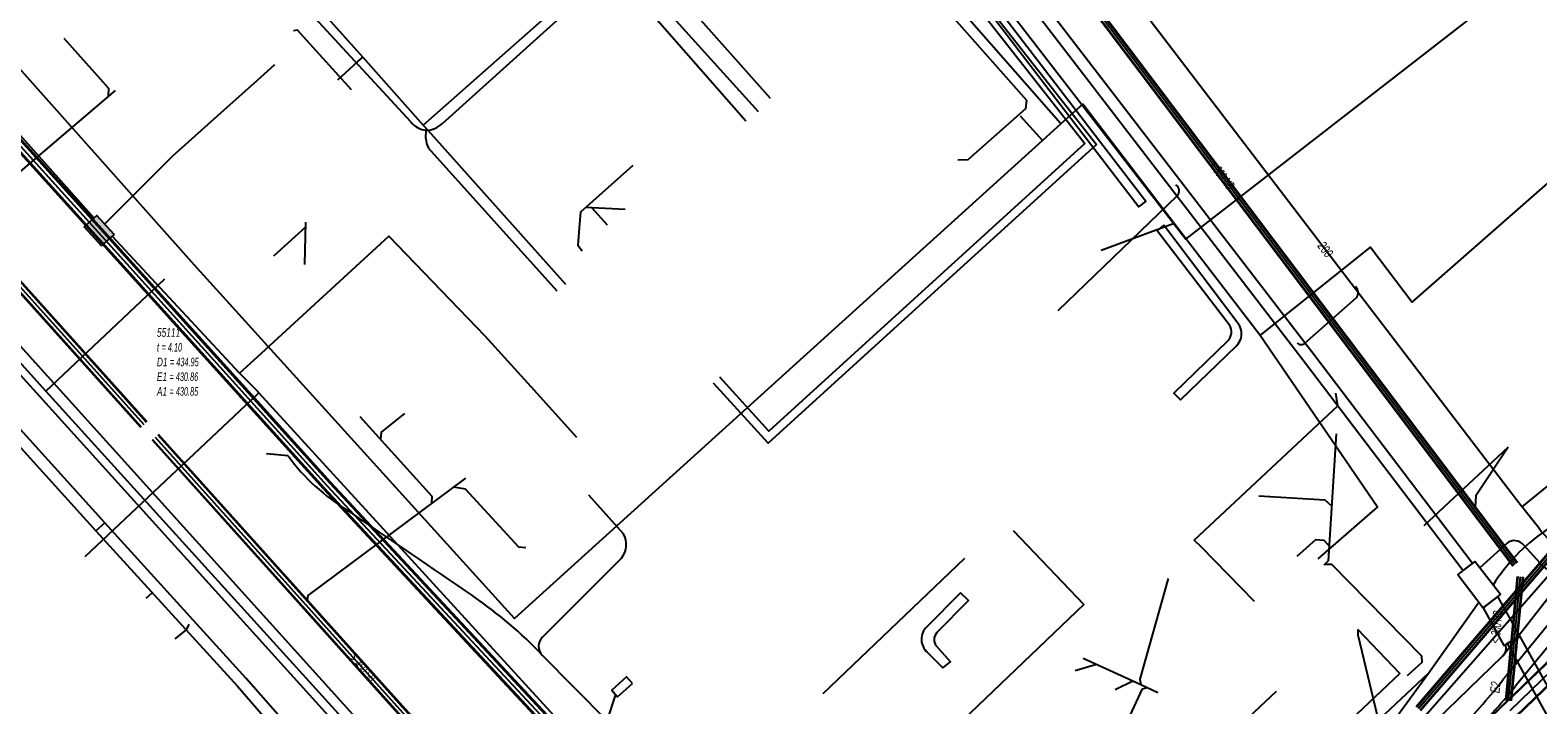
# Model space of a CAD drawing. Header units: metres. Extents: x 2695563 to 2696938, y 1260544 to 1262032.
# Tile 23 of 256: x 2695675 to 2695763, y 1261055 to 1261094. Entities that reach past the tile are written whole.
import ezdxf

# ---------------------------------------------------------------- set-up
doc = ezdxf.new("R2010")
doc.units = ezdxf.units.M
doc.linetypes.add('AUSGEZOGEN', pattern=[0])
for name, color, linetype in [('AW_LK_ Haltung Text', 7, 'AUSGEZOGEN'), ('AW_LK_Ein-Auslauftext', 24, 'AUSGEZOGEN'), ('AW_LK_Haltung', 24, 'AUSGEZOGEN'), ('AW_LK_Normschacht Text', 24, 'AUSGEZOGEN'), ('EW_LK_Bauwerk_FL_Linie_Punkt', 1, 'AUSGEZOGEN'), ('EW_LK_Trasseabs', 1, 'AUSGEZOGEN'), ('EW_LK_Trasserand', 1, 'AUSGEZOGEN'), ('FM_LK_SW_BAUWERK', 94, 'AUSGEZOGEN'), ('FM_LK_SW_TRASSEKANTE', 94, 'AUSGEZOGEN'), ('FW_LK_Leitung', 200, 'AUSGEZOGEN'), ('GA_LK_Leitung', 32, 'AUSGEZOGEN'), ('TV_LK_LEITUNG', 92, 'AUSGEZOGEN'), ('WA_LK_Leitung', 171, 'AUSGEZOGEN'), ('WA_LK_Leitung_Text', 171, 'AUSGEZOGEN')]:
    doc.layers.add(name, color=color, linetype=linetype)
doc.styles.add('ARIAL', font='arial.ttf')
pattern_1 = [(0, (2708005, 1273150), (6075, 6075), [6075, -6075]), (90, (2708005, 1273150), (-6075, 6075), [6075, -6075])]

# ---------------------------------------------------------------- blocks, each defined once
blk = doc.blocks.new('COMPLEXOBJECT_1766')
at = {"layer": 'EW_LK_Trasserand', "color": 1, "linetype": 'AUSGEZOGEN', "transparency": 33554687}
blk.add_line((5744.865, 11077.054), (5740.534, 11082.79), dxfattribs=at)
for points in [[(5740.534, 11082.79), (5740.138, 11082.491), (5744.362, 11076.957)], [(5744.252, 11076.004), (5741.107, 11072.961), (5741.492, 11072.563), (5744.75, 11075.716)]]:
    blk.add_lwpolyline(points, dxfattribs=at)
for centre, radius, start, end in [((5743.729, 11076.547), 0.754, 313.91445, 32.9171), ((5744.105, 11076.445), 0.974, 311.49939, 38.67571)]:
    blk.add_arc(centre, radius, start, end, dxfattribs=at)
blk = doc.blocks.new('COMPLEXOBJECT_1767')
at = {"layer": 'EW_LK_Trasserand', "color": 1, "linetype": 'AUSGEZOGEN', "transparency": 33554687}
for points in [[(5681.88, 11163.591), (5681.368, 11163.191), (5688.816, 11153.113), (5714.833, 11119.165)], [(5715.357, 11119.593), (5689.401, 11153.468), (5681.88, 11163.591)], [(5723.518, 11107.979), (5727.268, 11102.801), (5748.811, 11074.718), (5758.043, 11062.586), (5758.579, 11062.999), (5749.355, 11075.145), (5727.811, 11103.205), (5724.071, 11108.371)]]:
    blk.add_lwpolyline(points, dxfattribs=at)
for centre, radius, start, end in [((5618.031, 11035.042), 128.247, 34.66129, 40.99145), ((5618.118, 11035.092), 128.825, 34.66855, 40.99087)]:
    blk.add_arc(centre, radius, start, end, dxfattribs=at)
blk = doc.blocks.new('COMPLEXOBJECT_1769')
at = {"layer": 'EW_LK_Trasserand', "color": 1, "linetype": 'AUSGEZOGEN', "transparency": 33554687}
blk.add_line((5710.467, 11027.138), (5711.066, 11027.496), dxfattribs=at)
for points in [[(5678.564, 11065.379), (5678.044, 11064.909), (5686.326, 11055.811), (5690.746, 11050.728)], [(5691.279, 11051.204), (5686.827, 11056.258), (5678.564, 11065.379)]]:
    blk.add_lwpolyline(points, dxfattribs=at)
for centre, radius, start, end in [((6385.719, 11672.359), 931.708, 221.811623, 222.458953), ((7133.381, 12354.255), 1944.319, 222.100133, 222.409004), ((5508.18, 10878.186), 251.905, 36.35045, 40.9841), ((5517.118, 10885.356), 239.762, 36.25233, 41.09994)]:
    blk.add_arc(centre, radius, start, end, dxfattribs=at)
blk = doc.blocks.new('COMPLEXOBJECT_1771')
at = {"layer": 'EW_LK_Trasserand', "color": 1, "linetype": 'AUSGEZOGEN', "transparency": 33554687}
blk.add_line((5746.653, 11041.556), (5758.605, 11053.003), dxfattribs=at)
for points in [[(5761.168, 11055.903), (5765.807, 11061.529), (5765.165, 11062.019), (5760.549, 11056.423)], [(5758.069, 11053.543), (5746.117, 11042.11), (5746.653, 11041.556)]]:
    blk.add_lwpolyline(points, dxfattribs=at)
for centre, radius, start, end in [((5736.355, 11074.749), 30.352, 315.67824, 322.85754), ((5727.195, 11083.345), 43.672, 315.99032, 321.06963)]:
    blk.add_arc(centre, radius, start, end, dxfattribs=at)
blk = doc.blocks.new('COMPLEXOBJECT_1778')
at = {"layer": 'EW_LK_Trasserand', "color": 1, "linetype": 'AUSGEZOGEN', "transparency": 33554687}
blk.add_line((5728.627, 11061.274), (5726.665, 11059.291), dxfattribs=at)
for points in [[(5727.253, 11058.946), (5729.092, 11060.817), (5728.627, 11061.274)], [(5726.683, 11057.795), (5727.596, 11056.881), (5728.036, 11057.231), (5727.24, 11058.125)]]:
    blk.add_lwpolyline(points, dxfattribs=at)
for centre, radius, start, end in [((5727.36, 11058.551), 1.015, 133.2057, 228.173), ((5727.687, 11058.529), 0.602, 136.13745, 222.04822)]:
    blk.add_arc(centre, radius, start, end, dxfattribs=at)
blk = doc.blocks.new('COMPLEXOBJECT_2240')
at = {"layer": 'EW_LK_Trasseabs', "color": 1, "linetype": 'AUSGEZOGEN', "transparency": 33554687}
blk.add_line((5696.463, 11088.844), (5689.58, 11096.315), dxfattribs=at)
blk.add_arc((5697.495, 11089.666), 1.319, 218.56755, 264.62794, dxfattribs=at)
blk = doc.blocks.new('COMPLEXOBJECT_2398')
at = {"layer": 'EW_LK_Trasseabs', "color": 1, "linetype": 'AUSGEZOGEN', "transparency": 33554687}
for centre, radius, start, end in [((5699.101, 11076.495), 12.174, 216.26292, 238.79757), ((10704.907, 18384.167), 8869.929, 235.5929865, 235.6502542), ((5685.989, 11040.397), 25.041, 43.49568, 55.66919)]:
    blk.add_arc(centre, radius, start, end, dxfattribs=at)
blk = doc.blocks.new('COMPLEXOBJECT_2399')
at = {"layer": 'EW_LK_Trasseabs', "color": 1, "linetype": 'AUSGEZOGEN', "transparency": 33554687}
blk.add_line((5762.535, 11063.004), (5761.585, 11064.059), dxfattribs=at)
for centre, radius, start, end in [((5761.053, 11063.665), 0.662, 36.52054, 85.49194), ((5763.393, 11063.666), 1.084, 217.62517, 310.13083)]:
    blk.add_arc(centre, radius, start, end, dxfattribs=at)
blk = doc.blocks.new('COMPLEXOBJECT_2421')
at = {"layer": 'EW_LK_Trasseabs', "color": 1, "linetype": 'AUSGEZOGEN', "transparency": 33554687}
blk.add_line((5698.315, 11088.751), (5709.693, 11099.009), dxfattribs=at)
blk.add_arc((5697.364, 11089.688), 1.335, 270.30349, 315.41808, dxfattribs=at)
blk = doc.blocks.new('COMPLEXOBJECT_2422')
at = {"layer": 'EW_LK_Trasseabs', "color": 1, "linetype": 'AUSGEZOGEN', "transparency": 33554687}
for p, q in [((5697.353, 11087.877), (5697.371, 11088.353)), ((5705.039, 11078.941), (5697.509, 11087.306))]:
    blk.add_line(p, q, dxfattribs=at)
blk.add_arc((5698.484, 11087.879), 1.131, 180.10574, 210.45544, dxfattribs=at)
blk = doc.blocks.new('COMPLEXOBJECT_2424')
at = {"layer": 'EW_LK_Trasseabs', "color": 1, "linetype": 'AUSGEZOGEN', "transparency": 33554687}
for centre, radius, start, end in [((5757.666, 11072.575), 9.257, 303.63416, 317.32051), ((5768.799, 11056.125), 10.607, 124.48664, 148.10751)]:
    blk.add_arc(centre, radius, start, end, dxfattribs=at)
blk = doc.blocks.new('COMPLEXOBJECT_2426')
at = {"layer": 'EW_LK_Trasseabs', "color": 1, "linetype": 'AUSGEZOGEN', "transparency": 33554687}
for p, q in [((5708.895, 11064.746), (5706.889, 11066.983)), ((5704.164, 11058.673), (5708.787, 11063.305))]:
    blk.add_line(p, q, dxfattribs=at)
for centre, radius, start, end in [((5707.822, 11064.102), 1.251, 320.44604, 30.98158), ((5704.687, 11058.148), 0.741, 134.89966, 223.99853)]:
    blk.add_arc(centre, radius, start, end, dxfattribs=at)
blk = doc.blocks.new('COMPLEXOBJECT_2491')
at = {"layer": 'EW_LK_Trasseabs', "color": 1, "linetype": 'AUSGEZOGEN', "transparency": 33554687}
blk.add_line((5748.777, 11075.898), (5751.775, 11078.548), dxfattribs=at)
blk.add_arc((5751.428, 11078.86), 0.466, 318.05314, 47.36623, dxfattribs=at)
blk = doc.blocks.new('COMPLEXOBJECT_2495')
at = {"layer": 'EW_LK_Trasseabs', "color": 1, "linetype": 'AUSGEZOGEN', "transparency": 33554687}
blk.add_line((5760.612, 11064.179), (5759.021, 11062.732), dxfattribs=at)
blk.add_arc((5761.011, 11063.737), 0.595, 80.90809, 132.0848, dxfattribs=at)
blk = doc.blocks.new('COMPLEXOBJECT_2755')
at = {"layer": 'FM_LK_SW_TRASSEKANTE', "color": 94, "linetype": 'AUSGEZOGEN', "transparency": 33554687}
for p, q in [((5768.75, 11059.53), (5763.168, 11065.49)), ((5727.343, 11011.463), (5768.592, 11051.978))]:
    blk.add_line(p, q, dxfattribs=at)
blk.add_arc((5764.805, 11055.835), 5.405, 314.4785, 43.12441, dxfattribs=at)

msp = doc.modelspace()

# ---------------------------------------------------------------- hatches: boundary and pattern name
at = {"layer": 'EW_LK_Bauwerk_FL_Linie_Punkt', "lineweight": 18, "transparency": 33554687}
h = msp.add_hatch(dxfattribs=at)
h.set_pattern_fill('MUSTER', color=1, scale=4050, style=0, pattern_type=2)
h.set_pattern_definition([(0, (2703955, 1269100), (4050, 4050), [4050, -4050]), (90, (2703955, 1269100), (-4050, 4050), [4050, -4050])])
h.paths.add_polyline_path([(2695759.698, 1261062.923), (2695758.692, 1261062.149), (2695760.185, 1261060.21), (2695761.191, 1261060.984)], flags=0)
h = msp.add_hatch(dxfattribs=at)
h.set_pattern_fill('MUSTER', color=1, scale=2025, style=0, pattern_type=2)
h.set_pattern_definition([(0, (2699905, 1265050), (2025, 2025), [2025, -2025]), (90, (2699905, 1265050), (-2025, 2025), [2025, -2025])])
h.paths.add_polyline_path([(2695710.412, 1261055.776), (2695710.067, 1261056.165), (2695709.193, 1261055.391), (2695709.538, 1261055.002)], flags=0)
at = {"layer": 'EW_LK_Trasserand', "lineweight": 18, "transparency": 33554687}
h = msp.add_hatch(dxfattribs=at)
h.set_pattern_fill('MUSTER', color=1, scale=6075, style=0, pattern_type=2)
h.set_pattern_definition(pattern_1)
h.paths.add_polyline_path([(2695682.85, 1261163.401), (2695682.338, 1261163.001), (2695689.786, 1261152.923), (2695715.803, 1261118.975), (2695716.102, 1261118.629), (2695716.4, 1261118.283), (2695716.697, 1261117.935), (2695716.992, 1261117.587), (2695717.287, 1261117.237), (2695717.58, 1261116.886), (2695717.871, 1261116.534), (2695718.162, 1261116.181), (2695718.451, 1261115.827), (2695718.739, 1261115.472), (2695719.026, 1261115.116), (2695719.311, 1261114.759), (2695719.595, 1261114.401), (2695719.878, 1261114.042), (2695720.16, 1261113.682), (2695720.44, 1261113.321), (2695720.719, 1261112.959), (2695720.997, 1261112.596), (2695721.273, 1261112.232), (2695721.548, 1261111.867), (2695721.822, 1261111.501), (2695722.095, 1261111.134), (2695722.366, 1261110.767), (2695722.636, 1261110.398), (2695722.904, 1261110.028), (2695723.172, 1261109.657), (2695723.438, 1261109.285), (2695723.702, 1261108.913), (2695723.965, 1261108.539), (2695724.227, 1261108.164), (2695724.488, 1261107.789), (2695728.238, 1261102.611), (2695749.781, 1261074.528), (2695759.013, 1261062.396), (2695759.549, 1261062.809), (2695750.325, 1261074.955), (2695728.781, 1261103.015), (2695725.041, 1261108.181), (2695724.779, 1261108.558), (2695724.517, 1261108.933), (2695724.252, 1261109.308), (2695723.987, 1261109.682), (2695723.72, 1261110.055), (2695723.452, 1261110.427), (2695723.182, 1261110.798), (2695722.912, 1261111.168), (2695722.639, 1261111.537), (2695722.366, 1261111.905), (2695722.091, 1261112.272), (2695721.815, 1261112.638), (2695721.538, 1261113.004), (2695721.259, 1261113.368), (2695720.979, 1261113.731), (2695720.698, 1261114.093), (2695720.416, 1261114.454), (2695720.132, 1261114.815), (2695719.847, 1261115.174), (2695719.56, 1261115.532), (2695719.273, 1261115.889), (2695718.984, 1261116.245), (2695718.694, 1261116.6), (2695718.402, 1261116.954), (2695718.109, 1261117.307), (2695717.815, 1261117.659), (2695717.52, 1261118.01), (2695717.224, 1261118.36), (2695716.926, 1261118.709), (2695716.627, 1261119.056), (2695716.327, 1261119.403), (2695690.371, 1261153.278)], flags=0)
h = msp.add_hatch(dxfattribs=at)
h.set_pattern_fill('MUSTER', color=1, scale=6075, style=0, pattern_type=2)
h.set_pattern_definition(pattern_1)
h.paths.add_polyline_path([(2695679.87, 1261163.383), (2695679.419, 1261163.034), (2695689.253, 1261150.31), (2695701.186, 1261134.534), (2695723.796, 1261104.882), (2695740.042, 1261083.681), (2695740.44, 1261083.986), (2695724.194, 1261105.186), (2695701.614, 1261134.854), (2695689.708, 1261150.654)], flags=0)
h = msp.add_hatch(dxfattribs=at)
h.set_pattern_fill('MUSTER', color=1, scale=6075, style=0, pattern_type=2)
h.set_pattern_definition(pattern_1)
h.paths.add_polyline_path([(2695636.395, 1261111.835), (2695641.395, 1261106.281), (2695655.079, 1261091.1), (2695662.711, 1261082.743), (2695679.014, 1261064.719), (2695679.534, 1261065.189)], flags=0)
h = msp.add_hatch(dxfattribs=at)
h.set_pattern_fill('MUSTER', color=1, scale=6075, style=0, pattern_type=2)
h.set_pattern_definition(pattern_1)
h.paths.add_polyline_path([(2695741.504, 1261082.6), (2695741.108, 1261082.301), (2695745.332, 1261076.767), (2695745.35, 1261076.738), (2695745.366, 1261076.709), (2695745.381, 1261076.679), (2695745.395, 1261076.649), (2695745.407, 1261076.617), (2695745.418, 1261076.586), (2695745.427, 1261076.553), (2695745.435, 1261076.521), (2695745.442, 1261076.488), (2695745.447, 1261076.455), (2695745.45, 1261076.421), (2695745.452, 1261076.388), (2695745.453, 1261076.354), (2695745.452, 1261076.321), (2695745.45, 1261076.287), (2695745.446, 1261076.254), (2695745.441, 1261076.221), (2695745.434, 1261076.188), (2695745.426, 1261076.156), (2695745.416, 1261076.124), (2695745.405, 1261076.092), (2695745.392, 1261076.061), (2695745.378, 1261076.03), (2695745.363, 1261076), (2695745.347, 1261075.971), (2695745.329, 1261075.943), (2695745.31, 1261075.915), (2695745.29, 1261075.888), (2695745.268, 1261075.863), (2695745.246, 1261075.838), (2695745.222, 1261075.814), (2695742.077, 1261072.771), (2695742.462, 1261072.373), (2695745.72, 1261075.526), (2695745.755, 1261075.559), (2695745.788, 1261075.593), (2695745.82, 1261075.629), (2695745.85, 1261075.666), (2695745.878, 1261075.705), (2695745.904, 1261075.745), (2695745.928, 1261075.786), (2695745.95, 1261075.828), (2695745.97, 1261075.872), (2695745.988, 1261075.916), (2695746.003, 1261075.961), (2695746.016, 1261076.007), (2695746.027, 1261076.054), (2695746.036, 1261076.101), (2695746.043, 1261076.148), (2695746.047, 1261076.196), (2695746.049, 1261076.244), (2695746.048, 1261076.291), (2695746.045, 1261076.339), (2695746.04, 1261076.387), (2695746.032, 1261076.434), (2695746.022, 1261076.481), (2695746.01, 1261076.527), (2695745.996, 1261076.572), (2695745.979, 1261076.617), (2695745.96, 1261076.661), (2695745.939, 1261076.704), (2695745.916, 1261076.746), (2695745.891, 1261076.787), (2695745.864, 1261076.826), (2695745.835, 1261076.864)], flags=0)
h = msp.add_hatch(dxfattribs=at)
h.set_pattern_fill('MUSTER', color=1, scale=6075, style=0, pattern_type=2)
h.set_pattern_definition(pattern_1)
h.paths.add_polyline_path([(2695679.534, 1261065.189), (2695679.014, 1261064.719), (2695687.296, 1261055.621), (2695691.716, 1261050.538), (2695691.943, 1261050.287), (2695692.169, 1261050.036), (2695692.396, 1261049.786), (2695692.623, 1261049.535), (2695692.85, 1261049.284), (2695693.077, 1261049.033), (2695693.304, 1261048.783), (2695693.531, 1261048.532), (2695693.758, 1261048.282), (2695693.985, 1261048.031), (2695694.212, 1261047.781), (2695694.439, 1261047.53), (2695694.667, 1261047.28), (2695694.894, 1261047.03), (2695695.121, 1261046.779), (2695695.348, 1261046.529), (2695695.576, 1261046.279), (2695695.803, 1261046.029), (2695696.031, 1261045.779), (2695696.258, 1261045.528), (2695696.486, 1261045.278), (2695696.713, 1261045.028), (2695696.941, 1261044.778), (2695697.169, 1261044.528), (2695697.397, 1261044.279), (2695697.624, 1261044.029), (2695697.852, 1261043.779), (2695698.08, 1261043.529), (2695698.308, 1261043.279), (2695698.536, 1261043.03), (2695698.764, 1261042.78), (2695699.193, 1261042.286), (2695699.622, 1261041.791), (2695700.048, 1261041.295), (2695700.474, 1261040.798), (2695700.898, 1261040.3), (2695701.321, 1261039.8), (2695701.742, 1261039.3), (2695702.162, 1261038.798), (2695702.581, 1261038.295), (2695702.998, 1261037.791), (2695703.414, 1261037.286), (2695703.828, 1261036.779), (2695704.241, 1261036.272), (2695704.653, 1261035.763), (2695705.063, 1261035.253), (2695705.472, 1261034.742), (2695705.88, 1261034.231), (2695706.286, 1261033.717), (2695706.691, 1261033.203), (2695707.094, 1261032.688), (2695707.496, 1261032.172), (2695707.896, 1261031.654), (2695708.295, 1261031.135), (2695708.693, 1261030.616), (2695709.089, 1261030.095), (2695709.484, 1261029.573), (2695709.878, 1261029.05), (2695710.27, 1261028.526), (2695710.66, 1261028.001), (2695711.049, 1261027.475), (2695711.437, 1261026.948), (2695712.036, 1261027.306), (2695711.646, 1261027.835), (2695711.254, 1261028.363), (2695710.861, 1261028.889), (2695710.467, 1261029.415), (2695710.071, 1261029.94), (2695709.674, 1261030.463), (2695709.276, 1261030.986), (2695708.876, 1261031.507), (2695708.475, 1261032.028), (2695708.072, 1261032.547), (2695707.668, 1261033.066), (2695707.263, 1261033.583), (2695706.857, 1261034.1), (2695706.449, 1261034.615), (2695706.039, 1261035.129), (2695705.629, 1261035.642), (2695705.217, 1261036.154), (2695704.804, 1261036.665), (2695704.389, 1261037.175), (2695703.973, 1261037.684), (2695703.556, 1261038.191), (2695703.137, 1261038.698), (2695702.717, 1261039.204), (2695702.296, 1261039.708), (2695701.874, 1261040.211), (2695701.45, 1261040.714), (2695701.025, 1261041.215), (2695700.598, 1261041.715), (2695700.17, 1261042.214), (2695699.741, 1261042.711), (2695699.311, 1261043.208), (2695699.082, 1261043.459), (2695698.853, 1261043.709), (2695698.624, 1261043.96), (2695698.395, 1261044.211), (2695698.166, 1261044.462), (2695697.937, 1261044.713), (2695697.709, 1261044.964), (2695697.48, 1261045.215), (2695697.252, 1261045.466), (2695697.023, 1261045.717), (2695696.795, 1261045.969), (2695696.567, 1261046.22), (2695696.339, 1261046.472), (2695696.111, 1261046.723), (2695695.883, 1261046.975), (2695695.655, 1261047.227), (2695695.427, 1261047.479), (2695695.2, 1261047.731), (2695694.972, 1261047.983), (2695694.745, 1261048.235), (2695694.517, 1261048.487), (2695694.29, 1261048.74), (2695694.063, 1261048.992), (2695693.836, 1261049.244), (2695693.609, 1261049.497), (2695693.382, 1261049.75), (2695693.155, 1261050.002), (2695692.929, 1261050.255), (2695692.702, 1261050.508), (2695692.475, 1261050.761), (2695692.249, 1261051.014), (2695687.797, 1261056.068)], flags=0)
h = msp.add_hatch(dxfattribs=at)
h.set_pattern_fill('MUSTER', color=1, scale=6075, style=0, pattern_type=2)
h.set_pattern_definition(pattern_1)
h.paths.add_polyline_path([(2695729.597, 1261061.084), (2695727.635, 1261059.101), (2695727.596, 1261059.063), (2695727.56, 1261059.023), (2695727.526, 1261058.981), (2695727.494, 1261058.937), (2695727.464, 1261058.891), (2695727.437, 1261058.844), (2695727.413, 1261058.796), (2695727.391, 1261058.746), (2695727.372, 1261058.695), (2695727.355, 1261058.644), (2695727.341, 1261058.591), (2695727.33, 1261058.538), (2695727.322, 1261058.484), (2695727.317, 1261058.43), (2695727.315, 1261058.376), (2695727.316, 1261058.322), (2695727.319, 1261058.268), (2695727.326, 1261058.214), (2695727.335, 1261058.16), (2695727.347, 1261058.108), (2695727.362, 1261058.055), (2695727.38, 1261058.004), (2695727.4, 1261057.954), (2695727.423, 1261057.905), (2695727.449, 1261057.857), (2695727.477, 1261057.811), (2695727.508, 1261057.766), (2695727.541, 1261057.723), (2695727.576, 1261057.682), (2695727.614, 1261057.642), (2695727.653, 1261057.605), (2695728.566, 1261056.691), (2695729.006, 1261057.041), (2695728.21, 1261057.935), (2695728.191, 1261057.957), (2695728.173, 1261057.98), (2695728.156, 1261058.004), (2695728.141, 1261058.029), (2695728.126, 1261058.054), (2695728.113, 1261058.08), (2695728.101, 1261058.107), (2695728.091, 1261058.134), (2695728.082, 1261058.161), (2695728.074, 1261058.189), (2695728.067, 1261058.218), (2695728.062, 1261058.246), (2695728.058, 1261058.275), (2695728.056, 1261058.304), (2695728.055, 1261058.333), (2695728.055, 1261058.363), (2695728.057, 1261058.392), (2695728.061, 1261058.421), (2695728.065, 1261058.449), (2695728.071, 1261058.478), (2695728.079, 1261058.506), (2695728.087, 1261058.534), (2695728.098, 1261058.561), (2695728.109, 1261058.588), (2695728.122, 1261058.614), (2695728.136, 1261058.64), (2695728.151, 1261058.665), (2695728.167, 1261058.689), (2695728.185, 1261058.712), (2695728.203, 1261058.735), (2695728.223, 1261058.756), (2695730.062, 1261060.627)], flags=0)
h = msp.add_hatch(dxfattribs=at)
h.set_pattern_fill('MUSTER', color=1, scale=6075, style=0, pattern_type=2)
h.set_pattern_definition(pattern_1)
h.paths.add_polyline_path([(2695747.623, 1261041.366), (2695759.575, 1261052.813), (2695759.662, 1261052.903), (2695759.748, 1261052.993), (2695759.834, 1261053.084), (2695759.92, 1261053.174), (2695760.006, 1261053.265), (2695760.091, 1261053.356), (2695760.176, 1261053.448), (2695760.261, 1261053.539), (2695760.345, 1261053.631), (2695760.43, 1261053.724), (2695760.514, 1261053.816), (2695760.598, 1261053.909), (2695760.681, 1261054.001), (2695760.764, 1261054.094), (2695760.847, 1261054.188), (2695760.93, 1261054.281), (2695761.012, 1261054.375), (2695761.095, 1261054.469), (2695761.176, 1261054.564), (2695761.258, 1261054.658), (2695761.339, 1261054.753), (2695761.421, 1261054.848), (2695761.501, 1261054.943), (2695761.582, 1261055.038), (2695761.662, 1261055.134), (2695761.742, 1261055.23), (2695761.822, 1261055.326), (2695761.901, 1261055.423), (2695761.98, 1261055.519), (2695762.059, 1261055.616), (2695762.138, 1261055.713), (2695766.777, 1261061.339), (2695766.135, 1261061.829), (2695761.519, 1261056.233), (2695761.445, 1261056.135), (2695761.37, 1261056.038), (2695761.295, 1261055.941), (2695761.22, 1261055.844), (2695761.144, 1261055.748), (2695761.067, 1261055.652), (2695760.991, 1261055.556), (2695760.914, 1261055.46), (2695760.836, 1261055.365), (2695760.759, 1261055.27), (2695760.681, 1261055.176), (2695760.602, 1261055.081), (2695760.523, 1261054.988), (2695760.444, 1261054.894), (2695760.364, 1261054.801), (2695760.284, 1261054.708), (2695760.204, 1261054.615), (2695760.123, 1261054.523), (2695760.042, 1261054.431), (2695759.96, 1261054.339), (2695759.878, 1261054.248), (2695759.796, 1261054.157), (2695759.713, 1261054.066), (2695759.63, 1261053.976), (2695759.547, 1261053.886), (2695759.463, 1261053.796), (2695759.379, 1261053.707), (2695759.295, 1261053.618), (2695759.21, 1261053.529), (2695759.125, 1261053.441), (2695759.039, 1261053.353), (2695747.087, 1261041.92)], flags=0)
h = msp.add_hatch(dxfattribs=at)
h.set_pattern_fill('MUSTER', color=1, scale=6075, style=0, pattern_type=2)
h.set_pattern_definition(pattern_1)
h.paths.add_polyline_path([(2695761.038, 1261060.866), (2695760.185, 1261060.21), (2695761.382, 1261058.004), (2695762.338, 1261058.53)], flags=0)
h = msp.add_hatch(dxfattribs=at)
h.set_pattern_fill('MUSTER', color=1, scale=6075, style=0, pattern_type=2)
h.set_pattern_definition(pattern_1)
h.paths.add_polyline_path([(2695768.749, 1261046.958), (2695767.088, 1261049.964), (2695762.338, 1261058.53), (2695761.579, 1261058.112), (2695766.279, 1261049.608), (2695768.095, 1261046.324)], flags=0)
at = {"layer": 'FM_LK_SW_BAUWERK', "transparency": 33554687}
msp.add_hatch(color=7, dxfattribs=at).paths.add_polyline_path([(2695679.341, 1261081.396), (2695680.083, 1261082.067), (2695679.077, 1261083.18), (2695678.335, 1261082.509)])

# ---------------------------------------------------------------- linework, layer by layer
at = {"layer": 'AW_LK_Haltung', "linetype": 'AUSGEZOGEN', "transparency": 33554687}
for p, q in [((2695717.552, 1261121.937), (2695762.154, 1261062.839)), ((2695717.568, 1261121.949), (2695762.17, 1261062.851)), ((2695717.584, 1261121.961), (2695762.186, 1261062.863)), ((2695717.312, 1261121.757), (2695761.914, 1261062.659)), ((2695717.328, 1261121.769), (2695761.93, 1261062.671)), ((2695717.344, 1261121.781), (2695761.946, 1261062.683)), ((2695642.356, 1261114.47), (2695681.629, 1261070.78)), ((2695642.373, 1261114.485), (2695681.646, 1261070.795)), ((2695642.389, 1261114.5), (2695681.662, 1261070.81)), ((2695642.691, 1261114.77), (2695681.964, 1261071.08)), ((2695642.707, 1261114.785), (2695681.98, 1261071.095)), ((2695642.724, 1261114.8), (2695681.997, 1261071.11)), ((2695798.088, 1261090.102), (2695761.37, 1261054.557)), ((2695798.102, 1261090.087), (2695761.384, 1261054.542)), ((2695798.116, 1261090.073), (2695761.398, 1261054.528)), ((2695798.784, 1261089.383), (2695762.066, 1261053.838)), ((2695798.798, 1261089.369), (2695762.08, 1261053.824)), ((2695798.812, 1261089.354), (2695762.094, 1261053.809)), ((2695682.297, 1261070.037), (2695718.358, 1261029.918)), ((2695682.314, 1261070.052), (2695718.375, 1261029.933)), ((2695682.33, 1261070.067), (2695718.391, 1261029.948)), ((2695682.632, 1261070.337), (2695718.693, 1261030.218)), ((2695682.648, 1261070.352), (2695718.709, 1261030.233)), ((2695682.665, 1261070.367), (2695718.726, 1261030.248)), ((2695762.173, 1261062.04), (2695761.483, 1261054.796)), ((2695762.193, 1261062.038), (2695761.503, 1261054.794)), ((2695762.212, 1261062.036), (2695761.522, 1261054.792)), ((2695762.472, 1261062.012), (2695761.782, 1261054.768)), ((2695762.491, 1261062.01), (2695761.801, 1261054.766)), ((2695762.511, 1261062.008), (2695761.821, 1261054.764)), ((2695761.369, 1261054.555), (2695752.122, 1261045.548)), ((2695761.383, 1261054.541), (2695752.136, 1261045.534))]:
    msp.add_line(p, q, dxfattribs=at)
at = {"layer": 'AW_LK_Haltung', "color": 255, "transparency": 33554687}
for p, q in [((2695717.448, 1261121.859), (2695762.05, 1261062.761)), ((2695642.54, 1261114.635), (2695681.813, 1261070.945)), ((2695798.45, 1261089.728), (2695761.732, 1261054.183)), ((2695682.481, 1261070.202), (2695718.542, 1261030.083)), ((2695762.342, 1261062.024), (2695761.652, 1261054.78))]:
    msp.add_line(p, q, dxfattribs=at)
at = {"layer": 'AW_LK_Haltung', "color": 24, "linetype": 'AUSGEZOGEN', "transparency": 33554687}
for p, q in [((2695709.375, 1261098.547), (2695717.766, 1261089.254)), ((2695709.978, 1261083.519), (2695707.683, 1261083.642)), ((2695708.956, 1261082.61), (2695708.042, 1261083.61)), ((2695689.424, 1261080.818), (2695691.293, 1261082.504)), ((2695691.238, 1261080.3), (2695691.295, 1261082.776)), ((2695756.729, 1261065.032), (2695761.635, 1261069.616)), ((2695729.843, 1261063.103), (2695721.55, 1261055.176)), ((2695736.305, 1261056.546), (2695737.554, 1261056.916)), ((2695736.769, 1261057.266), (2695740.106, 1261055.741)), ((2695738.646, 1261055.422), (2695739.692, 1261055.934))]:
    msp.add_line(p, q, dxfattribs=at)
for points in [[(2695726.118, 1261097.987), (2695726.346, 1261097.975), (2695733.454, 1261089.923), (2695733.404, 1261089.409), (2695730.023, 1261086.433), (2695729.448, 1261086.412)], [(2695693.967, 1261090.52), (2695690.816, 1261094.012), (2695690.569, 1261093.987)], [(2695677.13, 1261093.544), (2695679.75, 1261090.626), (2695679.741, 1261090.139)], [(2695680.139, 1261090.49), (2695671.526, 1261083.162), (2695671.444, 1261082.79)], [(2695710.437, 1261086.09), (2695707.361, 1261083.358), (2695707.263, 1261082.199)], [(2695707.265, 1261082.2), (2695707.214, 1261081.431), (2695707.471, 1261081.101)], [(2695694.45, 1261071.406), (2695698.67, 1261066.74), (2695698.657, 1261066.334)], [(2695697.064, 1261071.576), (2695695.695, 1261070.492), (2695695.665, 1261070.059)], [(2695751.587, 1261070.387), (2695751.115, 1261062.965), (2695750.855, 1261062.714)], [(2695761.635, 1261069.616), (2695759.744, 1261066.754), (2695759.703, 1261066.103)], [(2695700.633, 1261067.801), (2695691.411, 1261060.927), (2695691.381, 1261060.638)], [(2695704.165, 1261063.722), (2695703.767, 1261063.759), (2695700.639, 1261067.145), (2695699.936, 1261067.277)], [(2695747.056, 1261066.768), (2695750.918, 1261066.529), (2695751.303, 1261066.171)], [(2695749.289, 1261063.236), (2695750.39, 1261064.204), (2695750.865, 1261064.166), (2695751.15, 1261063.862)], [(2695755.749, 1261056.242), (2695756.617, 1261057.03), (2695756.59, 1261057.372), (2695751.329, 1261062.748), (2695750.934, 1261062.748)], [(2695741.754, 1261061.924), (2695740.087, 1261056.028), (2695740.149, 1261055.719), (2695741.143, 1261055.256)], [(2695739.519, 1261053.903), (2695740.246, 1261055.468), (2695740.523, 1261055.544)]]:
    msp.add_lwpolyline(points, dxfattribs=at)
at = {"layer": 'EW_LK_Bauwerk_FL_Linie_Punkt', "color": 1, "linetype": 'AUSGEZOGEN', "transparency": 33554687}
for points in [[(2695759.698, 1261062.923), (2695758.692, 1261062.149), (2695760.185, 1261060.21), (2695761.191, 1261060.984), (2695759.698, 1261062.923)], [(2695710.412, 1261055.776), (2695710.067, 1261056.165), (2695709.193, 1261055.391), (2695709.538, 1261055.002), (2695710.412, 1261055.776)]]:
    msp.add_lwpolyline(points, close=True, dxfattribs=at)
at = {"layer": 'EW_LK_Trasseabs', "color": 1, "linetype": 'AUSGEZOGEN', "transparency": 33554687}
for p, q in [((2695718.488, 1261090.016), (2695710.663, 1261098.819)), ((2695735.305, 1261077.603), (2695742.271, 1261084.319)), ((2695751.685, 1261072.026), (2695751.554, 1261072.767)), ((2695750.826, 1261071.232), (2695751.685, 1261072.026)), ((2695743.272, 1261064.176), (2695750.826, 1261071.232)), ((2695690.255, 1261069.104), (2695688.991, 1261069.217)), ((2695743.698, 1261063.763), (2695743.272, 1261064.176)), ((2695746.798, 1261060.581), (2695743.698, 1261063.763)), ((2695761.318, 1261057.376), (2695765.291, 1261062.472)), ((2695681.946, 1261060.778), (2695682.331, 1261061.103)), ((2695756.976, 1261056.373), (2695759.933, 1261060.537)), ((2695752.847, 1261058.947), (2695752.847, 1261058.631)), ((2695752.847, 1261058.631), (2695756.116, 1261044.903)), ((2695708.921, 1261053.601), (2695705.124, 1261057.443)), ((2695744.926, 1261045.105), (2695756.976, 1261056.373)), ((2695708.921, 1261053.601), (2695709.426, 1261055.128))]:
    msp.add_line(p, q, dxfattribs=at)
for points in [[(2695683.659, 1261058.39), (2695684.315, 1261058.912), (2695684.465, 1261059.258)], [(2695745.316, 1261046.924), (2695755.31, 1261056.367), (2695752.847, 1261058.947)], [(2695746.245, 1261042.79), (2695753.511, 1261049.81), (2695761.318, 1261057.376)], [(2695743.631, 1261043.285), (2695746.291, 1261045.535), (2695750.301, 1261048.861), (2695754.078, 1261052.311), (2695755.187, 1261053.916), (2695756.976, 1261056.373)]]:
    msp.add_lwpolyline(points, dxfattribs=at)
for centre, radius, start, end in [((2695741.954, 1261084.616), 0.434, 316.84185, 55.68514), ((2695749.53, 1261075.906), 0.294, 217.67892, 317.73986), ((2695760.92, 1261057.826), 0.6, 311.5065, 22.45496)]:
    msp.add_arc(centre, radius, start, end, dxfattribs=at)
at = {"layer": 'EW_LK_Trasserand', "color": 1, "linetype": 'AUSGEZOGEN', "transparency": 33554687}
for points in [[(2695679.87, 1261163.383), (2695679.419, 1261163.034), (2695689.253, 1261150.31), (2695701.186, 1261134.534), (2695723.796, 1261104.882), (2695740.042, 1261083.681), (2695740.44, 1261083.986), (2695724.194, 1261105.186), (2695701.614, 1261134.854), (2695689.708, 1261150.654), (2695679.87, 1261163.383)], [(2695761.038, 1261060.866), (2695760.185, 1261060.21), (2695761.382, 1261058.004), (2695762.338, 1261058.53), (2695761.038, 1261060.866)], [(2695768.749, 1261046.958), (2695767.088, 1261049.964), (2695762.338, 1261058.53), (2695761.579, 1261058.112), (2695766.279, 1261049.608), (2695768.095, 1261046.324), (2695768.749, 1261046.958)]]:
    msp.add_lwpolyline(points, close=True, dxfattribs=at)
for points in [[(2695679.534, 1261065.189), (2695663.229, 1261083.213), (2695655.597, 1261091.57), (2695641.915, 1261106.75), (2695636.744, 1261112.493)], [(2695636.395, 1261111.835), (2695641.395, 1261106.281), (2695655.079, 1261091.1), (2695662.711, 1261082.743), (2695679.014, 1261064.719), (2695679.534, 1261065.189)]]:
    msp.add_lwpolyline(points, dxfattribs=at)
at = {"layer": 'FM_LK_SW_BAUWERK', "color": 94, "transparency": 33554687}
msp.add_lwpolyline([(2695679.341, 1261081.396), (2695680.083, 1261082.067), (2695679.077, 1261083.18), (2695678.335, 1261082.509), (2695679.341, 1261081.396)], close=True, dxfattribs=at)
at = {"layer": 'FM_LK_SW_TRASSEKANTE', "linetype": 'AUSGEZOGEN', "transparency": 33554687}
for p, q in [((2695688.309, 1261071.728), (2695672.424, 1261089.313)), ((2695688.631, 1261072.018), (2695672.746, 1261089.603)), ((2695688.656, 1261072.041), (2695672.771, 1261089.625)), ((2695688.68, 1261072.063), (2695672.795, 1261089.648)), ((2695688.26, 1261071.683), (2695672.375, 1261089.268)), ((2695688.284, 1261071.705), (2695672.399, 1261089.291)), ((2695692.34, 1261067.166), (2695688.26, 1261071.683)), ((2695692.365, 1261067.188), (2695688.284, 1261071.705)), ((2695692.389, 1261067.21), (2695688.309, 1261071.728)), ((2695692.709, 1261067.504), (2695688.631, 1261072.018)), ((2695692.733, 1261067.526), (2695688.656, 1261072.041)), ((2695692.758, 1261067.548), (2695688.68, 1261072.063)), ((2695729.272, 1261028.232), (2695692.709, 1261067.504)), ((2695729.295, 1261028.256), (2695692.733, 1261067.526)), ((2695729.317, 1261028.281), (2695692.758, 1261067.548)), ((2695728.931, 1261027.865), (2695692.34, 1261067.166)), ((2695728.953, 1261027.89), (2695692.365, 1261067.188)), ((2695728.976, 1261027.914), (2695692.389, 1261067.21))]:
    msp.add_line(p, q, dxfattribs=at)
at = {"layer": 'FM_LK_SW_TRASSEKANTE', "color": 255, "transparency": 33554687}
for p, q in [((2695688.47, 1261071.873), (2695672.585, 1261089.458)), ((2695692.549, 1261067.357), (2695688.47, 1261071.873)), ((2695729.124, 1261028.073), (2695692.549, 1261067.357))]:
    msp.add_line(p, q, dxfattribs=at)
at = {"layer": 'FM_LK_SW_TRASSEKANTE', "color": 94, "linetype": 'AUSGEZOGEN', "transparency": 33554687}
for p, q in [((2695687.419, 1261073.941), (2695679.959, 1261081.956)), ((2695724.73, 1261033.225), (2695688.555, 1261072.795))]:
    msp.add_line(p, q, dxfattribs=at)
for points in [[(2695705.324, 1261144.031), (2695698.801, 1261139.359), (2695703.865, 1261132.783), (2695722.734, 1261108.025), (2695724.445, 1261105.545), (2695742.785, 1261081.782), (2695771.506, 1261104.102), (2695766.183, 1261111.822), (2695788.594, 1261128.227)], [(2695678.906, 1261083.025), (2695666.031, 1261097.483), (2695654.78, 1261110.119)], [(2695679.529, 1261082.679), (2695683.522, 1261086.673), (2695686.505, 1261089.337), (2695688.47, 1261091.093), (2695689.488, 1261092.003)], [(2695687.419, 1261073.941), (2695688.47, 1261074.906), (2695696.159, 1261081.966), (2695701.779, 1261076.132), (2695704.459, 1261073.163), (2695707.139, 1261070.194)], [(2695687.419, 1261073.941), (2695688.47, 1261072.881), (2695688.555, 1261072.795)], [(2695678.391, 1261063.217), (2695688.47, 1261072.714), (2695688.555, 1261072.795)], [(2695732.68, 1261064.74), (2695736.824, 1261060.4), (2695726.626, 1261050.663), (2695729.388, 1261047.77), (2695732.15, 1261044.877), (2695734.463, 1261042.454)], [(2695748.07, 1261055.319), (2695745.157, 1261052.578), (2695742.243, 1261049.838), (2695734.463, 1261042.454)]]:
    msp.add_lwpolyline(points, dxfattribs=at)
at = {"layer": 'FW_LK_Leitung', "color": 200, "linetype": 'AUSGEZOGEN', "transparency": 33554687}
for points in [[(2695740.051, 1261155.69), (2695756.516, 1261138.68), (2695740.485, 1261123.258), (2695728.579, 1261111.717), (2695722.814, 1261106.12), (2695737.554, 1261087.32), (2695718.347, 1261069.838), (2695715.141, 1261073.366)], [(2695739.69, 1261155.344), (2695755.808, 1261138.692), (2695740.137, 1261123.618), (2695728.231, 1261112.075), (2695722.144, 1261106.166), (2695736.874, 1261087.378), (2695718.381, 1261070.544), (2695715.513, 1261073.701)]]:
    msp.add_lwpolyline(points, dxfattribs=at)
at = {"layer": 'GA_LK_Leitung', "linetype": 'AUSGEZOGEN', "transparency": 33554687}
for p, q in [((2695756.266, 1261054.426), (2695767.116, 1261067.084)), ((2695756.28, 1261054.413), (2695767.13, 1261067.071)), ((2695756.294, 1261054.401), (2695767.144, 1261067.058)), ((2695756.486, 1261054.221), (2695767.336, 1261066.88)), ((2695756.5, 1261054.209), (2695767.35, 1261066.867)), ((2695756.514, 1261054.196), (2695767.364, 1261066.854))]:
    msp.add_line(p, q, dxfattribs=at)
at = {"layer": 'GA_LK_Leitung', "color": 255, "linetype": 'AUSGEZOGEN', "transparency": 33554687}
msp.add_line((2695756.39, 1261054.311), (2695767.24, 1261066.969), dxfattribs=at)
at = {"layer": 'GA_LK_Leitung', "color": 32, "linetype": 'AUSGEZOGEN', "transparency": 33554687}
for points in [[(2695638.413, 1261115.645), (2695649.945, 1261102.813), (2695657.938, 1261093.958), (2695721.106, 1261023.982), (2695728.847, 1261015.47), (2695730.074, 1261016.646)], [(2695637.824, 1261114.532), (2695638.942, 1261113.292), (2695648.61, 1261102.586), (2695649.538, 1261101.594), (2695656.782, 1261093.53), (2695701.587, 1261043.954), (2695720.011, 1261023.54), (2695721.178, 1261022.277)]]:
    msp.add_lwpolyline(points, dxfattribs=at)
at = {"layer": 'TV_LK_LEITUNG', "color": 92, "linetype": 'AUSGEZOGEN', "transparency": 33554687}
for p, q in [((2695733.092, 1261089.006), (2695734.402, 1261087.565)), ((2695735.479, 1261088.541), (2695734.402, 1261087.565)), ((2695742.097, 1261082.708), (2695737.824, 1261081.114)), ((2695747.126, 1261076.14), (2695742.097, 1261082.708))]:
    msp.add_line(p, q, dxfattribs=at)
for points in [[(2695735.479, 1261088.541), (2695726.749, 1261098.48), (2695711.567, 1261117.523)], [(2695747.126, 1261076.14), (2695753.589, 1261081.314), (2695756.031, 1261078.095), (2695790.442, 1261108.329), (2695791.059, 1261108.801)], [(2695734.402, 1261087.565), (2695703.515, 1261059.591), (2695684.757, 1261080.286), (2695663.341, 1261104.356)], [(2695742.097, 1261082.708), (2695736.75, 1261089.692), (2695735.479, 1261088.541)], [(2695750.525, 1261063.069), (2695754.006, 1261066.104), (2695747.126, 1261076.14)]]:
    msp.add_lwpolyline(points, dxfattribs=at)
at = {"layer": 'WA_LK_Leitung', "color": 7, "linetype": 'AUSGEZOGEN', "transparency": 33554687}
for p, q in [((2695676.083, 1261072.887), (2695683.038, 1261079.471)), ((2695762.457, 1261066.117), (2695764.031, 1261067.384))]:
    msp.add_line(p, q, dxfattribs=at)
for points in [[(2695681.516, 1261172.149), (2695682.158, 1261171.306), (2695703.333, 1261143.553), (2695710.734, 1261133.857), (2695726.555, 1261113.14), (2695729.29, 1261109.562), (2695729.785, 1261108.914), (2695730.018, 1261108.608), (2695762.123, 1261066.554), (2695762.457, 1261066.117)], [(2695638.126, 1261115.104), (2695650.641, 1261101.164), (2695676.083, 1261072.887), (2695702.318, 1261043.946), (2695720.927, 1261023.267), (2695721.739, 1261022.369), (2695721.908, 1261022.182)], [(2695676.187, 1261109.927), (2695677.71, 1261111.33), (2695694.276, 1261092.835), (2695694.63, 1261092.44)], [(2695694.63, 1261092.44), (2695698.17, 1261088.46), (2695708.92, 1261097.99), (2695721.863, 1261109.585)], [(2695708.92, 1261097.99), (2695709.218, 1261097.649), (2695717.038, 1261088.708)], [(2695693.17, 1261091.12), (2695694.347, 1261092.184), (2695694.63, 1261092.44)], [(2695698.17, 1261088.46), (2695698.439, 1261088.159), (2695706.49, 1261079.16)], [(2695765.018, 1261063.257), (2695764.723, 1261063.487), (2695763.581, 1261064.68), (2695763.41, 1261064.907), (2695762.643, 1261065.881), (2695762.457, 1261066.117)], [(2695722.774, 1261023.016), (2695723.181, 1261023.388), (2695723.732, 1261023.908), (2695736.416, 1261035.865), (2695741.209, 1261040.431), (2695743.57, 1261042.701), (2695745.68, 1261043.119), (2695754.943, 1261052.063), (2695756.77, 1261053.865), (2695764.114, 1261062.228), (2695765.018, 1261063.257)]]:
    msp.add_lwpolyline(points, dxfattribs=at)

# ---------------------------------------------------------------- block references
at = {"layer": 'EW_LK_Trasseabs', "color": 1, "linetype": 'AUSGEZOGEN', "lineweight": -3, "transparency": 33554687}
for name in ['COMPLEXOBJECT_2421', 'COMPLEXOBJECT_2240', 'COMPLEXOBJECT_2422', 'COMPLEXOBJECT_2491', 'COMPLEXOBJECT_2398', 'COMPLEXOBJECT_2426', 'COMPLEXOBJECT_2424', 'COMPLEXOBJECT_2495', 'COMPLEXOBJECT_2399']:
    msp.add_blockref(name, (2690000.97, 1249999.81), dxfattribs=at)
at = {"layer": 'EW_LK_Trasserand', "color": 1, "linetype": 'AUSGEZOGEN', "lineweight": -3, "transparency": 33554687}
for name in ['COMPLEXOBJECT_1767', 'COMPLEXOBJECT_1766', 'COMPLEXOBJECT_1769', 'COMPLEXOBJECT_1778', 'COMPLEXOBJECT_1771']:
    msp.add_blockref(name, (2690000.97, 1249999.81), dxfattribs=at)
at = {"layer": 'FM_LK_SW_TRASSEKANTE', "color": 94, "linetype": 'AUSGEZOGEN', "lineweight": -3, "transparency": 33554687}
msp.add_blockref('COMPLEXOBJECT_2755', (2690000.97, 1249999.81), dxfattribs=at)

# ---------------------------------------------------------------- texts
at = {"layer": 'AW_LK_ Haltung Text', "color": 24, "transparency": 33554687, "char_height": 0.55705, "attachment_point": 5, "style": 'ARIAL'}
for s, insert, width, rotation in [('\\A1;{\\fArial|i1|b0;\\H0.557054;\\W0.700000;\\C24;> \\W0.490000;300 NB}\\P', (2695744.874, 1261085.552), 2.48945, 307.2951), ('\\A1;{\\fArial|i1|b0;\\H0.557054;\\W0.700000;\\C24;< \\W0.490000;300 NB}\\P', (2695760.954, 1261059.081), 2.48945, 84.5118), ('\\A1;{\\fArial|i1|b0;\\H0.557054;\\W0.700000;\\C24;> \\W0.490000;450 SB}\\P', (2695694.61, 1261056.689), 2.45674, 311.9202)]:
    msp.add_mtext(s, dxfattribs=dict(at, insert=insert, width=width, rotation=rotation))
at = {"layer": 'AW_LK_Ein-Auslauftext', "color": 24, "transparency": 33554687, "insert": (2695761.135, 1261055.2), "char_height": 0.55705, "width": 0.86376, "attachment_point": 7, "rotation": 84.5586, "style": 'ARIAL'}
msp.add_mtext('\\A1;{\\fArial|i1|b0;\\H0.557054;\\W0.700000;\\C24;E2}\\P', dxfattribs=at)
at = {"layer": 'AW_LK_Normschacht Text', "color": 24, "transparency": 33554687, "insert": (2695682.582, 1261076.578), "char_height": 0.50641, "width": 2.83278, "attachment_point": 1, "line_spacing_factor": 1.024096, "style": 'ARIAL'}
msp.add_mtext('\\A1;{\\fArial|i1|b0;\\H0.506413;\\W0.695636;\\C24;55111}\\P{\\fArial|i1|b0;\\H0.505000;\\W0.695636;\\C24;t \\W0.486945;= 4.10}\\P{\\fArial|i1|b0;\\H0.505000;\\W0.695636;\\C24;D1 \\W0.486945;= 434.95}\\P{\\fArial|i1|b0;\\H0.505000;\\W0.695636;\\C24;E1 \\W0.486945;= 430.86}\\P{\\fArial|i1|b0;\\H0.505000;\\W0.695636;\\C24;A1 \\W0.486945;= 430.85}\\P', dxfattribs=at)
at = {"layer": 'WA_LK_Leitung_Text', "color": 7, "transparency": 33554687, "insert": (2695750.948, 1261081.185), "char_height": 0.55426, "width": 1.10633, "attachment_point": 5, "rotation": 307.3581, "style": 'ARIAL'}
msp.add_mtext('\\A1;{\\fArial|i1|b0;\\H0.554263;\\W0.700000;\\C7;200}\\P', dxfattribs=at)

doc.saveas('drawing.dxf')
